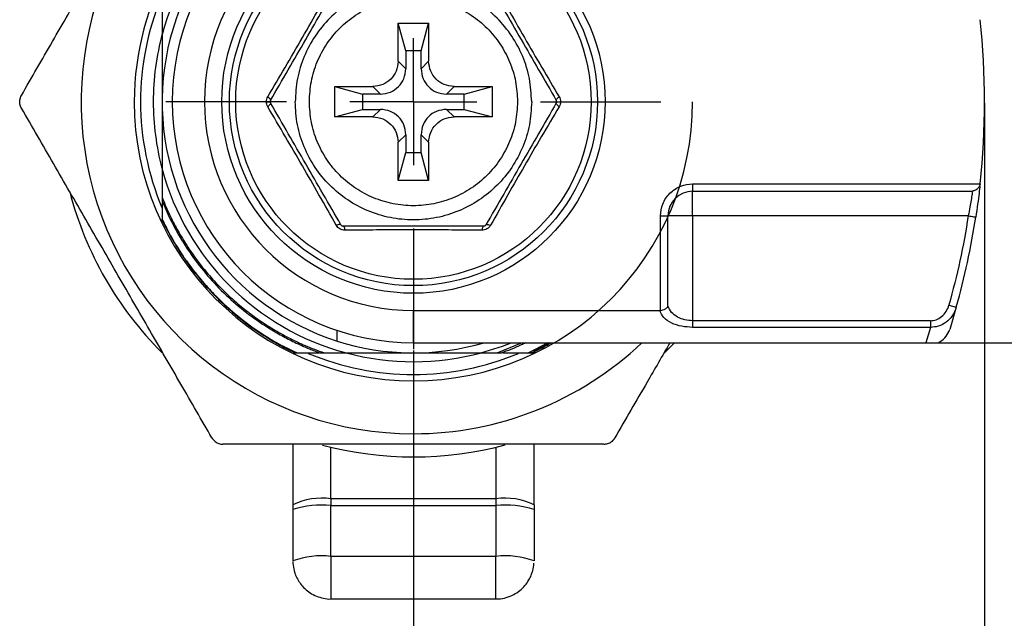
# Model space of a CAD drawing. Header units: millimetres. Extents: x 2470 to 2741, y 1563 to 1755.
# Tile 2 of 14: x 2529 to 2568, y 1595 to 1619. Entities that reach past the tile are written whole.
import ezdxf

# ---------------------------------------------------------------- set-up
doc = ezdxf.new("R2010")
doc.units = ezdxf.units.MM
doc.linetypes.add('CENTERX2', pattern=[20.32, 12.7, -2.54, 2.54, -2.54])
for name, color, linetype in [('1轮廓实线层', 7, 'Continuous'), ('2细线层', 3, 'Continuous'), ('3中心线层', 1, 'CENTERX2')]:
    doc.layers.add(name, color=color, linetype=linetype)
doc.styles.add('SLDTEXTSTYLE1', font='txt')
doc.dimstyles.new('SLDDIMSTYLE0', dxfattribs={"dimtxt": 3.5, "dimasz": 4.08, "dimexe": 0, "dimexo": 0.0625, "dimgap": 0.875, "dimtad": 2, "dimdec": 0, "dimrnd": 1e-09, "dimzin": 4, "dimdsep": 46, "dimtxsty": 'SLDTEXTSTYLE1', "dimsah": 1, "dimcen": 0.09, "dimadec": 0, "dimazin": 1, "dimtfac": 1, "dimtmove": 0, "dimatfit": 0, "dimfxl": 1, "dimfrac": 2, "dimtolj": 1, "dimtzin": 12, "dimarcsym": 0})

# ---------------------------------------------------------------- blocks, each defined once
blk = doc.blocks.new('*D15')
at = {"layer": '2细线层', "color": 0, "lineweight": -2, "transparency": 16777216}
for p, q in [((2564.994, 1625.342), (2590.279, 1625.342)), ((2590.279, 1621.262), (2590.279, 1610.422)), ((2564.994, 1606.342), (2590.279, 1606.342))]:
    blk.add_line(p, q, dxfattribs=at)
at = {"layer": '2细线层', "color": 0, "transparency": 16777216}
for points in [[(2589.599, 1621.262), (2590.959, 1621.262), (2590.279, 1625.342)], [(2589.599, 1610.422), (2590.959, 1610.422), (2590.279, 1606.342)]]:
    blk.add_solid(points, dxfattribs=at)
at = {"layer": 'Defpoints', "color": 0, "transparency": 16777216}
for p in [(2564.932, 1625.342), (2564.932, 1606.342), (2590.279, 1606.342)]:
    blk.add_point(p, dxfattribs=at)
at = {"layer": '2细线层', "color": 0, "transparency": 16777216, "insert": (2591.154, 1615.272), "char_height": 3.5, "attachment_point": 2, "rotation": 90, "style": 'SLDTEXTSTYLE1'}
blk.add_mtext('\\A1;19', dxfattribs=at)
blk = doc.blocks.new('*D16')
at = {"layer": '2细线层', "color": 0, "lineweight": -2, "transparency": 16777216}
for p, q in [((2567.247, 1615.78), (2567.247, 1586.006)), ((2544.747, 1606.03), (2544.747, 1586.006)), ((2563.167, 1586.006), (2548.827, 1586.006))]:
    blk.add_line(p, q, dxfattribs=at)
at = {"layer": '2细线层', "color": 0, "transparency": 16777216}
for points in [[(2548.827, 1586.686), (2548.827, 1585.326), (2544.747, 1586.006)], [(2563.167, 1586.686), (2563.167, 1585.326), (2567.247, 1586.006)]]:
    blk.add_solid(points, dxfattribs=at)
at = {"layer": 'Defpoints', "color": 0, "transparency": 16777216}
for p in [(2567.247, 1615.842), (2544.747, 1606.092), (2544.747, 1586.006)]:
    blk.add_point(p, dxfattribs=at)
at = {"layer": '2细线层', "color": 0, "transparency": 16777216, "insert": (2554.853, 1585.131), "char_height": 3.5, "attachment_point": 2, "style": 'SLDTEXTSTYLE1'}
blk.add_mtext('\\A1;L=23%%p0.5', dxfattribs=at)
blk = doc.blocks.new('SW_CENTERMARKSYMBOL_1')
at = {"layer": '3中心线层', "color": 0}
for p, q in [((0, 5), (0, 9.75)), ((0, 0), (0, 2.5)), ((-5, 0), (-9.75, 0)), ((0, 0), (-2.5, 0)), ((0, 0), (0, -2.5)), ((0, 0), (2.5, 0)), ((5, 0), (9.75, 0)), ((0, -5), (0, -9.75))]:
    blk.add_line(p, q, dxfattribs=at)

msp = doc.modelspace()

# ---------------------------------------------------------------- linework, layer by layer
at = {"layer": '1轮廓实线层', "linetype": 'Continuous', "lineweight": 25}
for p, q in [((2544.147, 1618.942), (2545.347, 1618.942)), ((2544.147, 1617.442), (2544.147, 1618.942)), ((2544.447, 1617.842), (2544.147, 1618.942)), ((2545.047, 1617.842), (2545.347, 1618.942)), ((2545.347, 1618.942), (2545.347, 1617.442)), ((2544.447, 1617.842), (2544.447, 1617.142)), ((2545.047, 1617.842), (2544.447, 1617.842)), ((2545.047, 1617.142), (2545.047, 1617.842)), ((2544.447, 1617.142), (2544.147, 1617.442)), ((2545.347, 1617.442), (2545.047, 1617.142)), ((2541.647, 1616.442), (2543.147, 1616.442)), ((2541.647, 1615.242), (2541.647, 1616.442)), ((2541.647, 1616.442), (2542.747, 1616.142)), ((2543.147, 1616.442), (2543.447, 1616.142)), ((2546.047, 1616.142), (2546.347, 1616.442)), ((2546.347, 1616.442), (2547.847, 1616.442)), ((2546.747, 1616.142), (2547.847, 1616.442)), ((2547.847, 1616.442), (2547.847, 1615.242)), ((2543.447, 1616.142), (2542.747, 1616.142)), ((2542.747, 1616.142), (2542.747, 1615.542)), ((2546.747, 1616.142), (2546.047, 1616.142)), ((2546.747, 1615.542), (2546.747, 1616.142)), ((2539.118, 1615.792), (2539.119, 1615.768)), ((2550.375, 1615.916), (2550.376, 1615.892)), ((2550.375, 1615.768), (2550.376, 1615.792)), ((2541.647, 1615.242), (2542.747, 1615.542)), ((2543.147, 1615.242), (2541.647, 1615.242)), ((2542.747, 1615.542), (2543.447, 1615.542)), ((2543.447, 1615.542), (2543.147, 1615.242)), ((2546.347, 1615.242), (2546.047, 1615.542)), ((2546.047, 1615.542), (2546.747, 1615.542)), ((2547.847, 1615.242), (2546.347, 1615.242)), ((2546.747, 1615.542), (2547.847, 1615.242)), ((2544.147, 1614.242), (2544.447, 1614.542)), ((2544.447, 1614.542), (2544.447, 1613.842)), ((2545.047, 1614.542), (2545.347, 1614.242)), ((2545.047, 1613.842), (2545.047, 1614.542)), ((2544.147, 1612.742), (2544.147, 1614.242)), ((2545.347, 1614.242), (2545.347, 1612.742)), ((2544.147, 1612.742), (2544.447, 1613.842)), ((2544.447, 1613.842), (2545.047, 1613.842)), ((2545.347, 1612.742), (2545.047, 1613.842)), ((2545.347, 1612.742), (2544.147, 1612.742)), ((2555.747, 1612.607), (2567.072, 1612.609)), ((2555.747, 1612.607), (2555.747, 1612.315)), ((2555.747, 1611.342), (2555.747, 1612.315)), ((2555.747, 1612.315), (2566.77, 1612.315)), ((2554.482, 1607.614), (2554.482, 1611.342)), ((2554.482, 1611.342), (2554.774, 1611.342)), ((2555.747, 1611.342), (2554.774, 1611.342)), ((2554.774, 1607.786), (2554.774, 1611.342)), ((2555.747, 1611.342), (2555.747, 1607.208)), ((2566.604, 1611.342), (2555.747, 1611.342)), ((2535.032, 1610.839), (2534.847, 1611.211)), ((2534.996, 1610.881), (2534.847, 1611.182)), ((2565.845, 1607.828), (2566.134, 1607.747)), ((2544.747, 1607.612), (2554.456, 1607.612)), ((2544.747, 1606.342), (2544.747, 1607.612)), ((2554.482, 1607.614), (2554.456, 1607.612)), ((2566.134, 1607.747), (2565.873, 1606.867)), ((2565.114, 1607.208), (2555.747, 1607.208)), ((2541.747, 1606.408), (2541.747, 1606.841)), ((2565.114, 1606.948), (2555.747, 1606.948)), ((2565.114, 1606.948), (2564.932, 1606.342)), ((2544.747, 1606.342), (2564.932, 1606.342)), ((2548.04, 1605.942), (2549.007, 1606.342)), ((2549.282, 1605.942), (2550.027, 1606.342)), ((2550.144, 1606.342), (2549.408, 1605.943)), ((2555.03, 1606.342), (2554.59, 1605.886)), ((2539.997, 1602.342), (2539.997, 1599.951)), ((2541.497, 1600.189), (2541.497, 1602.225)), ((2547.997, 1602.225), (2547.997, 1600.189)), ((2549.497, 1599.951), (2549.497, 1602.342)), ((2541.497, 1600.189), (2541.497, 1599.926)), ((2547.997, 1600.189), (2541.497, 1600.189)), ((2547.997, 1600.189), (2547.997, 1599.926)), ((2539.997, 1599.951), (2539.997, 1599.767)), ((2539.997, 1599.767), (2539.997, 1597.742)), ((2541.497, 1597.921), (2541.497, 1599.926)), ((2541.497, 1599.926), (2547.997, 1599.926)), ((2547.997, 1599.926), (2547.997, 1597.921)), ((2549.497, 1599.951), (2549.497, 1599.767)), ((2549.497, 1599.767), (2549.497, 1597.742)), ((2540.002, 1597.715), (2540, 1597.649)), ((2547.997, 1597.921), (2541.497, 1597.921)), ((2541.497, 1597.921), (2541.497, 1596.242)), ((2547.997, 1596.242), (2547.997, 1597.921)), ((2541.497, 1596.242), (2547.997, 1596.242))]:
    msp.add_line(p, q, dxfattribs=at)
at = {"layer": '1轮廓实线层', "linetype": 'Continuous', "lineweight": 25, "flags": 128}
msp.add_lwpolyline([(2547.403, 1605.942), (2548.255, 1606.211), (2548.596, 1606.342)], dxfattribs=at)
at = {"layer": '1轮廓实线层', "linetype": 'Continuous', "lineweight": 25}
for radius in [7.55, 7.25, 7]:
    msp.add_circle((2544.747, 1615.842), radius, dxfattribs=at)
for centre, radius, start, end in [((2544.747, 1615.842), 13.088, 46.538, 270), ((2544.747, 1615.842), 11, 59.7274, 180), ((2544.747, 1615.842), 10.25, 105.5627, 164.984), ((2544.747, 1615.842), 9.9, 106.1276, 252.3603), ((2544.747, 1615.842), 9.5, 90, 270), ((2544.747, 1615.842), 8.23, 90, 270), ((2544.747, 1615.842), 10.75, 157.6309, 180), ((2537.247, 1615.842), 30, 353.8121, 6.1879), ((2544.747, 1615.842), 10.25, 164.8198, 180), ((2544.747, 1615.842), 11, 180, 0), ((2544.747, 1615.842), 10.75, 180, 202.8057), ((2544.747, 1615.842), 10.25, 180, 194.8425), ((2544.747, 1615.842), 10.25, 195.016, 254.984), ((2544.747, 1615.842), 14, 194.7182, 224.9817), ((2555.747, 1611.342), 0.973, 90, 180), ((2537.247, 1615.842), 30, 344.3446, 351.2853), ((2544.747, 1615.842), 9.9, 252.3603, 286.3427), ((2544.747, 1615.842), 13.088, 270, 313.462), ((2544.747, 1615.842), 10.75, 247.3198, 292.6581), ((2544.747, 1615.842), 10.25, 254.984, 285.1929), ((2544.747, 1615.842), 14, 255.15, 284.9449), ((2541.131, 1597.647), 2.568, 81.8176, 116.2107), ((2548.363, 1597.647), 2.568, 63.7893, 98.1824), ((2541.126, 1596.273), 3.672, 84.2052, 107.9084), ((2548.368, 1596.273), 3.672, 72.0916, 95.7948), ((2541.127, 1594.648), 3.294, 83.5568, 110.069), ((2548.367, 1594.648), 3.294, 69.931, 96.4432)]:
    msp.add_arc(centre, radius, start, end, dxfattribs=at)
for points, knots in [([(2529.303, 1616.092), (2529.71, 1616.797), (2530.524, 1618.208), (2531.756, 1620.342), (2533.007, 1622.508), (2534.272, 1624.699), (2535.546, 1626.905), (2536.388, 1628.363), (2536.808, 1629.092)], [0, 0, 0, 0, 0.163904, 0.327898, 0.491709, 0.661036, 0.830568, 1, 1, 1, 1]), ([(2539.008, 1616.037), (2539.234, 1616.42), (2539.685, 1617.183), (2540.375, 1618.366), (2541.055, 1619.556), (2541.491, 1620.328), (2541.709, 1620.715)], [0, 0, 0, 0, 0.250537, 0.5, 0.749463, 1, 1, 1, 1]), ([(2539.118, 1615.892), (2539.35, 1616.295), (2539.809, 1617.09), (2540.504, 1618.292), (2541.198, 1619.495), (2541.657, 1620.29), (2541.889, 1620.692)], [0, 0, 0, 0, 0.253065, 0.500037, 0.747002, 1, 1, 1, 1]), ([(2547.605, 1620.692), (2547.837, 1620.29), (2548.296, 1619.495), (2548.991, 1618.292), (2549.685, 1617.089), (2550.144, 1616.294), (2550.376, 1615.892)], [0, 0, 0, 0, 0.2530646, 0.5000375, 0.7470018, 1, 1, 1, 1]), ([(2547.785, 1620.715), (2548.003, 1620.328), (2548.439, 1619.556), (2549.119, 1618.366), (2549.809, 1617.183), (2550.26, 1616.42), (2550.486, 1616.037)], [0, 0, 0, 0, 0.250537, 0.5, 0.749463, 1, 1, 1, 1]), ([(2534.847, 1619.793), (2534.847, 1619.577), (2534.847, 1619.146), (2534.847, 1618.713), (2534.847, 1618.498)], [0, 0, 0, 0, 0.503217, 1, 1, 1, 1]), ([(2544.147, 1617.442), (2544.131, 1617.308), (2544.099, 1617.046), (2543.869, 1616.72), (2543.543, 1616.49), (2543.281, 1616.458), (2543.147, 1616.442)], [0, 0, 0, 0, 0.256789, 0.5, 0.743353, 1, 1, 1, 1]), ([(2543.447, 1616.142), (2543.582, 1616.158), (2543.843, 1616.19), (2544.169, 1616.42), (2544.399, 1616.746), (2544.431, 1617.008), (2544.447, 1617.142)], [0, 0, 0, 0, 0.256789, 0.5, 0.743353, 1, 1, 1, 1]), ([(2545.047, 1617.142), (2545.063, 1617.008), (2545.095, 1616.746), (2545.325, 1616.42), (2545.651, 1616.19), (2545.913, 1616.158), (2546.047, 1616.142)], [0, 0, 0, 0, 0.256789, 0.5, 0.743353, 1, 1, 1, 1]), ([(2546.347, 1616.442), (2546.212, 1616.458), (2545.951, 1616.49), (2545.625, 1616.72), (2545.394, 1617.046), (2545.363, 1617.308), (2545.347, 1617.442)], [0, 0, 0, 0, 0.256789, 0.5, 0.743353, 1, 1, 1, 1]), ([(2529.303, 1615.592), (2529.28, 1615.641), (2529.244, 1615.72), (2529.231, 1615.862), (2529.249, 1615.985), (2529.288, 1616.062), (2529.303, 1616.092)], [0, 0, 0, 0, 0.306689, 0.500016, 0.806576, 1, 1, 1, 1]), ([(2538.954, 1615.842), (2538.957, 1615.877), (2538.962, 1615.946), (2538.992, 1616.007), (2539.008, 1616.037)], [0, 0, 0, 0, 0.494444, 1, 1, 1, 1]), ([(2539.119, 1615.916), (2539.119, 1615.916), (2539.119, 1615.924), (2539.101, 1615.95), (2539.065, 1615.992), (2539.027, 1616.022), (2539.008, 1616.037)], [0, 0, 0, 0, 0.000263, 0.337845, 0.675425, 1, 1, 1, 1]), ([(2550.486, 1616.037), (2550.467, 1616.022), (2550.429, 1615.992), (2550.393, 1615.95), (2550.375, 1615.924), (2550.375, 1615.916), (2550.375, 1615.916)], [0, 0, 0, 0, 0.324412, 0.661821, 0.999229, 1, 1, 1, 1]), ([(2550.486, 1616.037), (2550.502, 1616.007), (2550.532, 1615.946), (2550.537, 1615.877), (2550.54, 1615.842)], [0, 0, 0, 0, 0.505678, 1, 1, 1, 1]), ([(2536.808, 1602.592), (2536.401, 1603.297), (2535.587, 1604.708), (2534.355, 1606.842), (2533.104, 1609.008), (2531.84, 1611.199), (2530.566, 1613.405), (2529.724, 1614.863), (2529.303, 1615.592)], [0, 0, 0, 0, 0.163904, 0.327898, 0.491709, 0.661036, 0.830568, 1, 1, 1, 1]), ([(2539.008, 1615.647), (2538.992, 1615.678), (2538.962, 1615.738), (2538.957, 1615.808), (2538.954, 1615.842)], [0, 0, 0, 0, 0.505678, 1, 1, 1, 1]), ([(2538.954, 1615.842), (2538.976, 1615.842), (2539.02, 1615.842), (2539.067, 1615.842), (2539.099, 1615.842), (2539.103, 1615.842), (2539.104, 1615.842)], [0, 0, 0, 0, 0.247337, 0.50226, 0.755995, 1, 1, 1, 1]), ([(2539.119, 1615.768), (2539.119, 1615.768), (2539.119, 1615.76), (2539.101, 1615.734), (2539.065, 1615.693), (2539.027, 1615.662), (2539.008, 1615.647)], [0, 0, 0, 0, 0.000772, 0.33818, 0.675588, 1, 1, 1, 1]), ([(2541.709, 1610.97), (2541.483, 1611.37), (2541.047, 1612.143), (2540.374, 1613.32), (2539.692, 1614.49), (2539.241, 1615.253), (2539.008, 1615.647)], [0, 0, 0, 0, 0.259003, 0.500344, 0.741733, 1, 1, 1, 1]), ([(2539.118, 1615.892), (2539.114, 1615.884), (2539.106, 1615.869), (2539.105, 1615.851), (2539.104, 1615.842)], [0, 0, 0, 0, 0.502059, 1, 1, 1, 1]), ([(2539.118, 1615.792), (2539.114, 1615.8), (2539.106, 1615.816), (2539.105, 1615.834), (2539.104, 1615.842)], [0, 0, 0, 0, 0.507572, 1, 1, 1, 1]), ([(2541.889, 1610.992), (2541.657, 1611.395), (2541.198, 1612.19), (2540.503, 1613.392), (2539.809, 1614.595), (2539.35, 1615.39), (2539.118, 1615.792)], [0, 0, 0, 0, 0.2530646, 0.5000375, 0.7470018, 1, 1, 1, 1]), ([(2550.376, 1615.792), (2550.144, 1615.39), (2549.685, 1614.595), (2548.99, 1613.392), (2548.296, 1612.189), (2547.837, 1611.394), (2547.605, 1610.992)], [0, 0, 0, 0, 0.2530646, 0.5000375, 0.7470018, 1, 1, 1, 1]), ([(2550.486, 1615.647), (2550.253, 1615.253), (2549.802, 1614.49), (2549.12, 1613.32), (2548.447, 1612.143), (2548.011, 1611.37), (2547.785, 1610.97)], [0, 0, 0, 0, 0.258236, 0.499633, 0.740981, 1, 1, 1, 1]), ([(2550.486, 1615.647), (2550.467, 1615.662), (2550.429, 1615.693), (2550.393, 1615.734), (2550.375, 1615.76), (2550.375, 1615.768), (2550.375, 1615.768)], [0, 0, 0, 0, 0.324578, 0.662158, 0.999738, 1, 1, 1, 1]), ([(2550.39, 1615.842), (2550.389, 1615.851), (2550.388, 1615.869), (2550.38, 1615.884), (2550.376, 1615.892)], [0, 0, 0, 0, 0.49794, 1, 1, 1, 1]), ([(2550.376, 1615.792), (2550.38, 1615.8), (2550.388, 1615.816), (2550.389, 1615.833), (2550.39, 1615.842)], [0, 0, 0, 0, 0.50206, 1, 1, 1, 1]), ([(2550.39, 1615.842), (2550.391, 1615.842), (2550.395, 1615.842), (2550.427, 1615.842), (2550.474, 1615.842), (2550.518, 1615.842), (2550.54, 1615.842)], [0, 0, 0, 0, 0.244, 0.497732, 0.752658, 1, 1, 1, 1]), ([(2550.54, 1615.842), (2550.537, 1615.808), (2550.532, 1615.738), (2550.502, 1615.678), (2550.486, 1615.647)], [0, 0, 0, 0, 0.494444, 1, 1, 1, 1]), ([(2543.147, 1615.242), (2543.282, 1615.226), (2543.543, 1615.195), (2543.869, 1614.965), (2544.099, 1614.639), (2544.131, 1614.377), (2544.147, 1614.242)], [0, 0, 0, 0, 0.256789, 0.5, 0.743353, 1, 1, 1, 1]), ([(2544.447, 1614.542), (2544.431, 1614.677), (2544.399, 1614.939), (2544.169, 1615.265), (2543.843, 1615.495), (2543.581, 1615.526), (2543.447, 1615.542)], [0, 0, 0, 0, 0.256789, 0.5, 0.743353, 1, 1, 1, 1]), ([(2546.047, 1615.542), (2545.912, 1615.526), (2545.651, 1615.495), (2545.325, 1615.265), (2545.094, 1614.939), (2545.063, 1614.677), (2545.047, 1614.542)], [0, 0, 0, 0, 0.256789, 0.5, 0.743353, 1, 1, 1, 1]), ([(2545.347, 1614.242), (2545.363, 1614.377), (2545.395, 1614.639), (2545.625, 1614.965), (2545.951, 1615.195), (2546.213, 1615.226), (2546.347, 1615.242)], [0, 0, 0, 0, 0.2567891, 0.5000001, 0.743353, 1, 1, 1, 1]), ([(2534.847, 1613.187), (2534.847, 1613.001), (2534.847, 1612.629), (2534.847, 1612.258), (2534.847, 1612.072)], [0, 0, 0, 0, 0.4976879, 1, 1, 1, 1]), ([(2554.482, 1611.342), (2554.499, 1611.501), (2554.525, 1611.747), (2554.683, 1612.042), (2554.846, 1612.243), (2555.047, 1612.406), (2555.342, 1612.564), (2555.588, 1612.59), (2555.747, 1612.607)], [0, 0, 0, 0, 0.239443, 0.369586, 0.5, 0.630143, 0.760557, 1, 1, 1, 1]), ([(2567.072, 1612.609), (2567.069, 1612.588), (2567.063, 1612.549), (2567.026, 1612.472), (2566.967, 1612.403), (2566.873, 1612.344), (2566.809, 1612.326), (2566.77, 1612.315)], [0, 0, 0, 0, 0.119853, 0.230524, 0.508027, 0.704722, 1, 1, 1, 1]), ([(2567.061, 1612.51), (2567.061, 1612.51), (2567.058, 1612.477), (2567.03, 1612.235), (2566.977, 1611.816), (2566.926, 1611.471), (2566.901, 1611.297)], [0, 0, 0, 0, 0.004978, 0.330812, 0.662643, 1, 1, 1, 1]), ([(2534.847, 1612.072), (2534.888, 1611.97), (2534.97, 1611.766), (2535.105, 1611.466), (2535.247, 1611.171), (2535.399, 1610.881), (2535.559, 1610.597), (2535.728, 1610.318), (2536.033, 1609.845), (2536.456, 1609.274), (2536.96, 1608.703), (2537.357, 1608.303), (2537.755, 1607.937), (2538.208, 1607.565), (2538.703, 1607.207), (2539.118, 1606.94), (2539.508, 1606.711), (2539.942, 1606.478), (2540.526, 1606.202), (2540.977, 1606.035), (2541.227, 1605.943)], [0, 0, 0, 0, 0.036116, 0.072135, 0.108059, 0.143891, 0.179633, 0.215287, 0.250855, 0.364873, 0.448243, 0.500981, 0.550008, 0.625862, 0.69347, 0.750694, 0.787923, 0.841896, 0.912597, 1, 1, 1, 1]), ([(2534.847, 1612.072), (2534.847, 1612.032), (2534.847, 1611.98), (2534.847, 1611.931), (2534.847, 1611.919), (2534.847, 1611.916), (2534.847, 1611.916), (2534.847, 1611.918), (2534.847, 1611.919)], [0, 0, 0, 0, 0.586145, 0.77422, 0.850081, 0.920938, 0.989268, 1, 1, 1, 1]), ([(2566.77, 1612.315), (2566.765, 1612.279), (2566.755, 1612.207), (2566.72, 1611.979), (2566.67, 1611.685), (2566.627, 1611.462), (2566.604, 1611.342)], [0, 0, 0, 0, 0.245189, 0.495777, 0.730036, 1, 1, 1, 1]), ([(2534.847, 1611.867), (2534.847, 1611.848), (2534.847, 1611.629), (2534.847, 1611.41), (2534.847, 1611.211)], [0, 0, 0, 0, 0.085988, 1, 1, 1, 1]), ([(2534.852, 1611.922), (2534.9, 1611.804), (2534.999, 1611.561), (2535.154, 1611.238), (2535.303, 1610.945), (2535.445, 1610.686), (2535.595, 1610.428), (2535.754, 1610.173), (2536.058, 1609.713), (2536.542, 1609.073), (2537.259, 1608.3), (2538.05, 1607.605), (2538.703, 1607.138), (2539.17, 1606.846), (2539.428, 1606.694), (2539.683, 1606.554), (2539.94, 1606.422), (2540.253, 1606.271), (2540.625, 1606.105), (2540.915, 1606), (2541.057, 1605.948)], [0, 0, 0, 0, 0.043124, 0.088568, 0.121132, 0.154384, 0.188266, 0.222154, 0.256041, 0.3746, 0.493149, 0.611703, 0.730265, 0.764153, 0.798042, 0.831475, 0.86239, 0.895665, 0.949208, 1, 1, 1, 1]), ([(2534.847, 1611.211), (2534.847, 1611.177), (2534.847, 1611.124), (2534.848, 1611.077), (2534.847, 1611.078), (2534.846, 1611.09), (2534.846, 1611.12), (2534.847, 1611.161), (2534.847, 1611.194), (2534.847, 1611.211)], [0, 0, 0, 0, 0.312274, 0.482903, 0.497768, 0.585476, 0.707042, 0.840488, 1, 1, 1, 1]), ([(2534.847, 1611.211), (2534.89, 1611.121), (2534.983, 1610.928), (2535.141, 1610.627), (2535.33, 1610.295), (2535.552, 1609.936), (2535.931, 1609.375), (2536.422, 1608.754), (2537.038, 1608.099), (2537.691, 1607.495), (2538.396, 1606.947), (2539.102, 1606.491), (2539.656, 1606.179), (2539.999, 1606.015), (2540.15, 1605.942)], [0, 0, 0, 0, 0.039296, 0.083948, 0.133953, 0.189307, 0.250006, 0.400251, 0.500008, 0.603714, 0.750011, 0.850567, 0.933898, 1, 1, 1, 1]), ([(2534.847, 1611.181), (2534.889, 1611.093), (2534.992, 1610.882), (2535.185, 1610.518), (2535.454, 1610.06), (2535.868, 1609.437), (2536.389, 1608.769), (2537.004, 1608.106), (2537.669, 1607.488), (2538.369, 1606.94), (2539.059, 1606.489), (2539.607, 1606.176), (2539.941, 1606.013), (2540.086, 1605.942)], [0, 0, 0, 0, 0.038784, 0.093329, 0.163632, 0.249686, 0.389957, 0.499756, 0.608491, 0.749927, 0.852369, 0.935732, 1, 1, 1, 1]), ([(2541.869, 1611.005), (2541.869, 1611.005), (2541.862, 1611.009), (2541.83, 1611.007), (2541.777, 1610.996), (2541.731, 1610.978), (2541.709, 1610.97)], [0, 0, 0, 0, 0.002498, 0.339323, 0.676148, 1, 1, 1, 1]), ([(2542.046, 1610.775), (2542.012, 1610.777), (2541.945, 1610.781), (2541.849, 1610.822), (2541.765, 1610.885), (2541.727, 1610.941), (2541.709, 1610.97)], [0, 0, 0, 0, 0.2529165, 0.5002702, 0.7472868, 1, 1, 1, 1]), ([(2541.889, 1610.992), (2541.894, 1610.985), (2541.904, 1610.971), (2541.925, 1610.955), (2541.95, 1610.944), (2541.967, 1610.943), (2541.976, 1610.942)], [0, 0, 0, 0, 0.250617, 0.499142, 0.748463, 1, 1, 1, 1]), ([(2547.518, 1610.942), (2547.054, 1610.942), (2546.136, 1610.942), (2544.747, 1610.942), (2543.358, 1610.942), (2542.44, 1610.942), (2541.976, 1610.942)], [0, 0, 0, 0, 0.253065, 0.500037, 0.747002, 1, 1, 1, 1]), ([(2541.976, 1610.942), (2541.983, 1610.94), (2541.997, 1610.936), (2542.018, 1610.9), (2542.035, 1610.846), (2542.043, 1610.798), (2542.046, 1610.775)], [0, 0, 0, 0, 0.24509, 0.499999, 0.754909, 1, 1, 1, 1]), ([(2547.785, 1610.97), (2547.766, 1610.941), (2547.729, 1610.885), (2547.645, 1610.822), (2547.549, 1610.781), (2547.482, 1610.777), (2547.448, 1610.775)], [0, 0, 0, 0, 0.252916, 0.500269, 0.747287, 1, 1, 1, 1]), ([(2547.497, 1610.931), (2547.497, 1610.931), (2547.49, 1610.927), (2547.476, 1610.898), (2547.459, 1610.847), (2547.451, 1610.798), (2547.448, 1610.775)], [0, 0, 0, 0, 0.002499, 0.339323, 0.676148, 1, 1, 1, 1]), ([(2547.518, 1610.942), (2547.527, 1610.943), (2547.544, 1610.944), (2547.569, 1610.955), (2547.59, 1610.971), (2547.6, 1610.985), (2547.605, 1610.992)], [0, 0, 0, 0, 0.250617, 0.499142, 0.748463, 1, 1, 1, 1]), ([(2547.605, 1610.992), (2547.61, 1610.997), (2547.621, 1611.008), (2547.663, 1611.008), (2547.718, 1610.996), (2547.763, 1610.978), (2547.785, 1610.97)], [0, 0, 0, 0, 0.24509, 0.499999, 0.754909, 1, 1, 1, 1]), ([(2547.448, 1610.775), (2547.329, 1610.776), (2547.095, 1610.779), (2546.745, 1610.782), (2546.335, 1610.785), (2545.865, 1610.789), (2545.333, 1610.792), (2544.798, 1610.792), (2544.257, 1610.792), (2543.706, 1610.789), (2543.217, 1610.786), (2542.788, 1610.783), (2542.419, 1610.779), (2542.172, 1610.776), (2542.046, 1610.775)], [0, 0, 0, 0, 0.0673515, 0.1327451, 0.1965805, 0.296336, 0.3932043, 0.4895199, 0.5893488, 0.6894762, 0.7925408, 0.8598627, 0.9288572, 1, 1, 1, 1]), ([(2565.114, 1607.208), (2565.19, 1607.217), (2565.35, 1607.234), (2565.567, 1607.368), (2565.748, 1607.568), (2565.812, 1607.74), (2565.845, 1607.828)], [0, 0, 0, 0, 0.223834, 0.466285, 0.727766, 1, 1, 1, 1]), ([(2555.747, 1606.948), (2555.6, 1606.957), (2555.295, 1606.975), (2554.888, 1607.116), (2554.567, 1607.333), (2554.494, 1607.517), (2554.456, 1607.612)], [0, 0, 0, 0, 0.216607, 0.450779, 0.712846, 1, 1, 1, 1]), ([(2554.482, 1607.614), (2554.515, 1607.62), (2554.588, 1607.632), (2554.676, 1607.672), (2554.727, 1607.713), (2554.758, 1607.751), (2554.768, 1607.772), (2554.774, 1607.786)], [0, 0, 0, 0, 0.227569, 0.50187, 0.727059, 0.824013, 1, 1, 1, 1]), ([(2555.747, 1607.208), (2555.642, 1607.216), (2555.423, 1607.231), (2555.128, 1607.353), (2554.886, 1607.541), (2554.813, 1607.701), (2554.774, 1607.786)], [0, 0, 0, 0, 0.213134, 0.442222, 0.704709, 1, 1, 1, 1]), ([(2566.134, 1607.747), (2566.087, 1607.625), (2565.999, 1607.397), (2565.741, 1607.138), (2565.441, 1606.973), (2565.218, 1606.956), (2565.114, 1606.948)], [0, 0, 0, 0, 0.280552, 0.523729, 0.776991, 1, 1, 1, 1]), ([(2565.424, 1606.342), (2565.516, 1606.403), (2565.699, 1606.526), (2565.825, 1606.729), (2565.866, 1606.846), (2565.873, 1606.867)], [0, 0, 0, 0, 0.45074, 0.901637, 1, 1, 1, 1]), ([(2548.209, 1605.946), (2548.339, 1605.993), (2548.607, 1606.089), (2548.926, 1606.228), (2549.113, 1606.319), (2549.168, 1606.345)], [0, 0, 0, 0, 0.398459, 0.824239, 1, 1, 1, 1]), ([(2550.051, 1606.342), (2549.932, 1606.274), (2549.681, 1606.131), (2549.419, 1606.008), (2549.281, 1605.943)], [0, 0, 0, 0, 0.473878, 1, 1, 1, 1]), ([(2549.408, 1605.942), (2549.517, 1605.994), (2549.777, 1606.12), (2550.028, 1606.26), (2550.175, 1606.342)], [0, 0, 0, 0, 0.417963, 1, 1, 1, 1]), ([(2554.851, 1606.342), (2554.55, 1605.821), (2553.824, 1604.565), (2553.106, 1603.321), (2552.686, 1602.592)], [0, 0, 0, 0, 0.414378, 1, 1, 1, 1]), ([(2564.932, 1606.342), (2564.988, 1606.342), (2565.101, 1606.342), (2565.28, 1606.342), (2565.37, 1606.342), (2565.424, 1606.342)], [0, 0, 0, 0, 0.281634, 0.562688, 1, 1, 1, 1]), ([(2540.086, 1605.942), (2539.977, 1605.994), (2539.827, 1606.065), (2539.683, 1606.144), (2539.643, 1606.166)], [0, 0, 0, 0, 0.729005, 1, 1, 1, 1]), ([(2540.15, 1605.942), (2540.039, 1605.993), (2539.914, 1606.051), (2539.792, 1606.117), (2539.778, 1606.124)], [0, 0, 0, 0, 0.882054, 1, 1, 1, 1]), ([(2540.15, 1605.942), (2540.115, 1605.942), (2540.061, 1605.942), (2540.014, 1605.943), (2540.015, 1605.943), (2540.061, 1605.942), (2540.116, 1605.942), (2540.15, 1605.943)], [0, 0, 0, 0, 0.317616, 0.493318, 0.498101, 0.680762, 1, 1, 1, 1]), ([(2540.15, 1605.942), (2540.404, 1605.942), (2540.696, 1605.942), (2540.99, 1605.942), (2541.028, 1605.942)], [0, 0, 0, 0, 0.8712499, 1, 1, 1, 1]), ([(2541.072, 1605.942), (2541.086, 1605.942), (2541.131, 1605.942), (2541.188, 1605.942), (2541.227, 1605.942)], [0, 0, 0, 0, 0.3056109, 1, 1, 1, 1]), ([(2541.227, 1605.943), (2541.371, 1605.943), (2541.659, 1605.943), (2541.948, 1605.943), (2542.091, 1605.942)], [0, 0, 0, 0, 0.502236, 1, 1, 1, 1]), ([(2547.403, 1605.942), (2547.509, 1605.942), (2547.721, 1605.942), (2547.933, 1605.942), (2548.04, 1605.942)], [0, 0, 0, 0, 0.498866, 1, 1, 1, 1]), ([(2548.04, 1605.942), (2548.079, 1605.942), (2548.135, 1605.942), (2548.189, 1605.942), (2548.207, 1605.942), (2548.212, 1605.942), (2548.213, 1605.942), (2548.212, 1605.942), (2548.21, 1605.942), (2548.21, 1605.942)], [0, 0, 0, 0, 0.538154, 0.770915, 0.868586, 0.90983, 0.94861, 0.981993, 1, 1, 1, 1]), ([(2548.269, 1605.942), (2548.415, 1605.942), (2548.754, 1605.942), (2549.091, 1605.942), (2549.282, 1605.942)], [0, 0, 0, 0, 0.433508, 1, 1, 1, 1]), ([(2549.282, 1605.942), (2549.316, 1605.942), (2549.369, 1605.942), (2549.418, 1605.944), (2549.417, 1605.942), (2549.404, 1605.941), (2549.374, 1605.941), (2549.332, 1605.942), (2549.299, 1605.942), (2549.281, 1605.943)], [0, 0, 0, 0, 0.3129679, 0.4829839, 0.49785, 0.5852252, 0.7067743, 0.8403454, 1, 1, 1, 1]), ([(2549.408, 1605.942), (2549.442, 1605.942), (2549.495, 1605.942), (2549.542, 1605.943), (2549.541, 1605.942), (2549.529, 1605.941), (2549.499, 1605.941), (2549.457, 1605.942), (2549.425, 1605.942), (2549.408, 1605.943)], [0, 0, 0, 0, 0.311924, 0.48288, 0.497767, 0.585681, 0.707262, 0.840794, 1, 1, 1, 1]), ([(2536.808, 1602.592), (2536.839, 1602.549), (2536.901, 1602.461), (2537.042, 1602.375), (2537.161, 1602.344), (2537.227, 1602.343), (2537.241, 1602.342)], [0, 0, 0, 0, 0.306917, 0.614086, 0.916712, 1, 1, 1, 1]), ([(2552.253, 1602.342), (2552.306, 1602.347), (2552.413, 1602.357), (2552.557, 1602.436), (2552.643, 1602.523), (2552.678, 1602.58), (2552.686, 1602.592)], [0, 0, 0, 0, 0.306917, 0.614086, 0.916712, 1, 1, 1, 1]), ([(2552.253, 1602.342), (2551.438, 1602.342), (2549.81, 1602.342), (2547.346, 1602.342), (2544.845, 1602.342), (2542.315, 1602.342), (2539.767, 1602.342), (2538.083, 1602.342), (2537.241, 1602.342)], [0, 0, 0, 0, 0.163904, 0.3278984, 0.4917088, 0.6610358, 0.8305684, 1, 1, 1, 1]), ([(2540, 1597.649), (2540.01, 1597.548), (2540.023, 1597.428), (2540.06, 1597.314), (2540.066, 1597.296)], [0, 0, 0, 0, 0.840505, 1, 1, 1, 1]), ([(2549.413, 1597.257), (2549.425, 1597.288), (2549.47, 1597.414), (2549.484, 1597.548), (2549.494, 1597.649)], [0, 0, 0, 0, 0.248212, 1, 1, 1, 1]), ([(2540.066, 1597.296), (2540.073, 1597.273), (2540.101, 1597.182), (2540.174, 1597.026), (2540.299, 1596.829), (2540.466, 1596.643), (2540.675, 1596.478), (2540.922, 1596.346), (2541.198, 1596.267), (2541.395, 1596.233), (2541.495, 1596.243), (2541.497, 1596.243)], [0, 0, 0, 0, 0.037364, 0.150502, 0.27127, 0.403421, 0.543694, 0.690198, 0.841415, 0.996346, 1, 1, 1, 1]), ([(2547.997, 1596.249), (2548.033, 1596.247), (2548.171, 1596.24), (2548.412, 1596.292), (2548.695, 1596.402), (2548.942, 1596.566), (2549.144, 1596.762), (2549.29, 1596.971), (2549.376, 1597.139), (2549.405, 1597.231), (2549.413, 1597.257)], [0, 0, 0, 0, 0.0580432, 0.2232031, 0.3926083, 0.5458692, 0.6975764, 0.8440709, 0.957263, 1, 1, 1, 1])]:
    msp.add_open_spline(points, degree=3, knots=knots, dxfattribs=at)
for points in [[(2549.405, 1615.842), (2549.388, 1616.147), (2549.353, 1616.757), (2549.076, 1617.636), (2548.646, 1618.447), (2548.062, 1619.157), (2547.352, 1619.74), (2546.541, 1620.173), (2545.662, 1620.44), (2544.747, 1620.53), (2543.832, 1620.44), (2542.953, 1620.173), (2542.142, 1619.74), (2541.432, 1619.157), (2540.848, 1618.447), (2540.418, 1617.636), (2540.141, 1616.757), (2540.106, 1616.147), (2540.089, 1615.842)], [(2540.647, 1615.842), (2540.662, 1616.111), (2540.693, 1616.647), (2540.937, 1617.421), (2541.315, 1618.135), (2541.829, 1618.76), (2542.454, 1619.273), (2543.168, 1619.655), (2543.942, 1619.889), (2544.747, 1619.969), (2545.552, 1619.889), (2546.326, 1619.655), (2547.04, 1619.273), (2547.665, 1618.76), (2548.178, 1618.135), (2548.557, 1617.421), (2548.801, 1616.647), (2548.832, 1616.111), (2548.847, 1615.842)], [(2534.847, 1618.498), (2534.847, 1617.627), (2534.847, 1616.743), (2534.847, 1615.842)], [(2534.847, 1615.842), (2534.847, 1614.942), (2534.847, 1614.057), (2534.847, 1613.187)], [(2549.405, 1615.842), (2549.388, 1615.537), (2549.353, 1614.928), (2549.076, 1614.048), (2548.646, 1613.238), (2548.062, 1612.527), (2547.352, 1611.944), (2546.541, 1611.511), (2545.662, 1611.244), (2544.747, 1611.154), (2543.832, 1611.244), (2542.953, 1611.511), (2542.142, 1611.944), (2541.432, 1612.527), (2540.848, 1613.238), (2540.418, 1614.048), (2540.141, 1614.928), (2540.106, 1615.537), (2540.089, 1615.842)], [(2548.847, 1615.842), (2548.832, 1615.574), (2548.801, 1615.037), (2548.557, 1614.263), (2548.178, 1613.55), (2547.665, 1612.924), (2547.04, 1612.411), (2546.326, 1612.03), (2545.552, 1611.795), (2544.747, 1611.716), (2543.942, 1611.795), (2543.168, 1612.03), (2542.454, 1612.411), (2541.829, 1612.924), (2541.315, 1613.55), (2540.937, 1614.263), (2540.693, 1615.037), (2540.662, 1615.574), (2540.647, 1615.842)], [(2566.604, 1611.342), (2566.504, 1610.751), (2566.305, 1609.568), (2565.998, 1608.408), (2565.845, 1607.828)], [(2566.604, 1611.342), (2566.643, 1611.336), (2566.721, 1611.324), (2566.819, 1611.309), (2566.887, 1611.299), (2566.896, 1611.297), (2566.901, 1611.297)], [(2555.747, 1607.208), (2555.747, 1607.182), (2555.747, 1607.13), (2555.747, 1607.057), (2555.747, 1606.993), (2555.747, 1606.963), (2555.747, 1606.948)], [(2565.114, 1607.208), (2565.114, 1607.182), (2565.114, 1607.13), (2565.114, 1607.057), (2565.114, 1606.993), (2565.114, 1606.963), (2565.114, 1606.948)], [(2542.091, 1605.942), (2542.962, 1605.942), (2543.846, 1605.942), (2544.747, 1605.942)], [(2544.747, 1605.942), (2545.648, 1605.942), (2546.532, 1605.942), (2547.403, 1605.942)]]:
    msp.add_open_spline(points, degree=3, dxfattribs=at)

# ---------------------------------------------------------------- block references
at = {"layer": '3中心线层'}
msp.add_blockref('SW_CENTERMARKSYMBOL_1', (2544.747, 1615.842), dxfattribs=at)

# ---------------------------------------------------------------- dimensions: what is measured, and where the dimension line sits
at = {"layer": '2细线层'}
dim = msp.add_linear_dim(base=(2590.279, 1606.342), p1=(2564.932, 1625.342), p2=(2564.932, 1606.342), angle=270, dimstyle='SLDDIMSTYLE0', dxfattribs=at)
dim.commit()
dim.dimension.update_dxf_attribs({"geometry": '*D15', "text_midpoint": (2590.279, 1615.272), "dimtype": 160})
dim = msp.add_linear_dim(base=(2544.746984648, 1586.006209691), p1=(2567.246984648, 1615.842247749), p2=(2544.746984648, 1606.092244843), text='L=<>%%p0.5', dimstyle='SLDDIMSTYLE0', dxfattribs=at)
dim.commit()
dim.dimension.update_dxf_attribs({"geometry": '*D16', "text_midpoint": (2554.852598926, 1586.006209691), "dimtype": 160})

doc.saveas('drawing.dxf')
